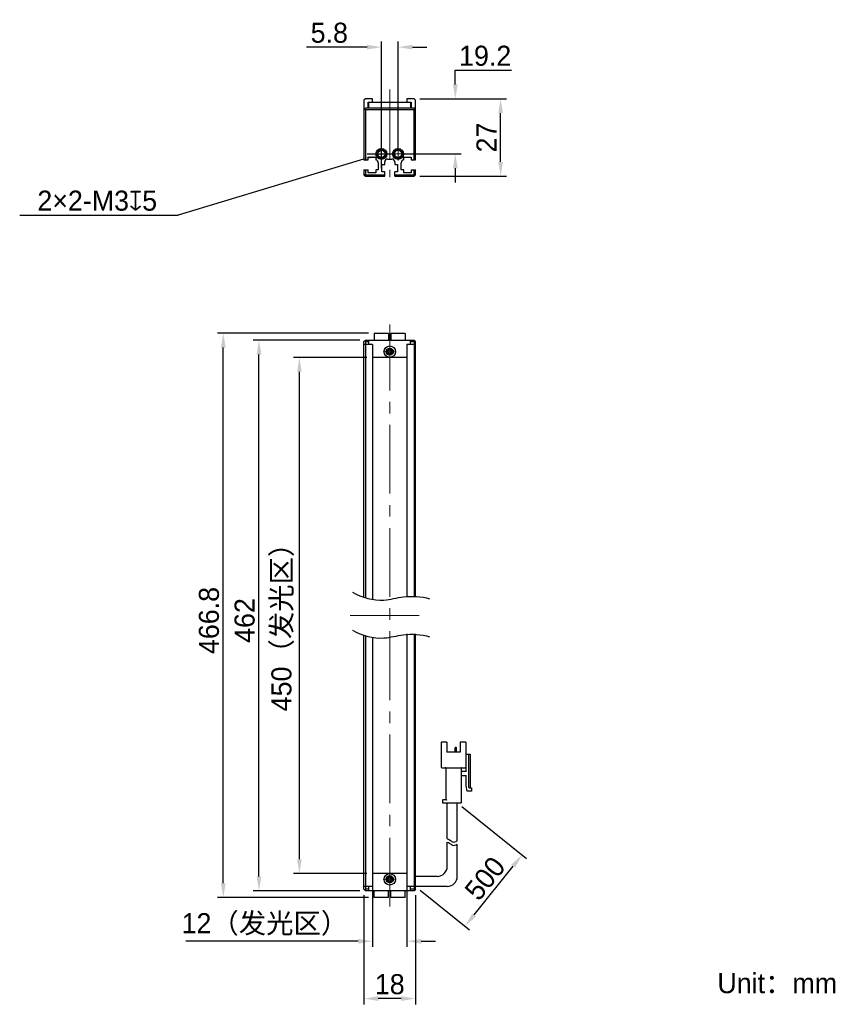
# Model space of a CAD drawing. Header units: millimetres. Extents: x 61 to 206, y 69 to 241.
import ezdxf

# ---------------------------------------------------------------- set-up
doc = ezdxf.new("R2010")
doc.units = ezdxf.units.MM
doc.header["$PDSIZE"] = -5
doc.linetypes.add('点画线', pattern=[18, 12, -2, 2, -2])
for name, color, linetype, lineweight in [('中心线层', 1, '点画线', 18), ('标注', 3, 'Continuous', 25), ('粗实线', 7, 'Continuous', 30), ('粗实线层', 7, 'Continuous', 35)]:
    doc.layers.add(name, color=color, linetype=linetype, lineweight=lineweight)
doc.styles.add('标准', font='txt', dxfattribs={"width": 0.667})
doc.dimstyles.new('CST Standard', dxfattribs={"dimtxt": 3.5, "dimasz": 2.5, "dimexe": 1, "dimexo": 1, "dimgap": 0.6, "dimtad": 1, "dimtoh": 1, "dimdsep": 46, "dimtxsty": 'Standard', "dimcen": -2.5, "dimdle": 5, "dimadec": 0, "dimazin": 2, "dimtfac": 1, "dimtofl": 0, "dimtmove": 0, "dimatfit": 0, "dimfxl": 1, "dimtolj": 1, "dimarcsym": 0})

# ---------------------------------------------------------------- blocks, each defined once
blk = doc.blocks.new('*X1')
at = {"layer": 'Defpoints', "color": 0}
for p in [(129.97, 227.17), (137.16, 227.17), (127.17, 217.57)]:
    blk.add_point(p, dxfattribs=at)
at = {"layer": '标注', "color": 9, "linetype": 'Continuous', "lineweight": -2, "ltscale": 3}
for p, q in [((137.16, 232.17), (146.98, 232.17)), ((137.16, 229.67), (137.16, 232.17)), ((137.16, 215.07), (137.16, 212.57))]:
    blk.add_line(p, q, dxfattribs=at)
at = {"layer": '标注', "color": 0, "linetype": 'Continuous', "lineweight": -2, "ltscale": 3}
for p, q in [((130.97, 227.17), (138.16, 227.17)), ((128.17, 217.57), (138.16, 217.57))]:
    blk.add_line(p, q, dxfattribs=at)
at = {"layer": '标注', "color": 9}
for points in [[(136.74, 229.67), (137.58, 229.67), (137.16, 227.17)], [(137.58, 215.07), (136.74, 215.07), (137.16, 217.57)]]:
    blk.add_solid(points, dxfattribs=at)
at = {"layer": '标注', "color": 7, "insert": (142.37, 234.66), "char_height": 3.5, "attachment_point": 5}
blk.add_mtext('\\A1;\\A1;{\\fFZLanTingHei-R-GBK|b0|i0|c134|p2;19.2}', dxfattribs=at)
blk = doc.blocks.new('*X2')
at = {"layer": 'Defpoints', "color": 0}
for p in [(127.17, 236.18), (124.27, 217.57), (127.17, 217.57)]:
    blk.add_point(p, dxfattribs=at)
at = {"layer": '标注', "color": 0, "linetype": 'Continuous', "lineweight": -2, "ltscale": 3}
for p, q in [((124.27, 218.57), (124.27, 237.18)), ((127.17, 218.57), (127.17, 237.18))]:
    blk.add_line(p, q, dxfattribs=at)
at = {"layer": '标注', "color": 9, "linetype": 'Continuous', "lineweight": -2, "ltscale": 3}
for p, q in [((121.77, 236.18), (111.18, 236.18)), ((129.67, 236.18), (132.17, 236.18))]:
    blk.add_line(p, q, dxfattribs=at)
at = {"layer": '标注', "color": 9}
for points in [[(121.77, 235.77), (121.77, 236.6), (124.27, 236.18)], [(129.67, 236.6), (129.67, 235.77), (127.17, 236.18)]]:
    blk.add_solid(points, dxfattribs=at)
at = {"layer": '标注', "color": 7, "insert": (115.17, 238.67), "char_height": 3.5, "attachment_point": 5}
blk.add_mtext('\\A1;\\A1;{\\fFZLanTingHei-R-GBK|b0|i0|c134|p2;5.8}', dxfattribs=at)
blk = doc.blocks.new('*X3')
at = {"layer": 'Defpoints', "color": 0}
for p in [(109.95, 182.08), (122.72, 182.08), (122.72, 92.08)]:
    blk.add_point(p, dxfattribs=at)
at = {"layer": '标注', "color": 0, "linetype": 'Continuous', "lineweight": -2, "ltscale": 3}
for p, q in [((121.72, 182.08), (108.95, 182.08)), ((121.72, 92.08), (108.95, 92.08))]:
    blk.add_line(p, q, dxfattribs=at)
at = {"layer": '标注', "color": 9, "linetype": 'Continuous', "lineweight": -2, "ltscale": 3}
blk.add_line((109.95, 94.58), (109.95, 179.58), dxfattribs=at)
at = {"layer": '标注', "color": 9}
for points in [[(110.37, 179.58), (109.54, 179.58), (109.95, 182.08)], [(109.54, 94.58), (110.37, 94.58), (109.95, 92.08)]]:
    blk.add_solid(points, dxfattribs=at)
at = {"layer": '标注', "color": 7, "insert": (107.04, 136.2), "char_height": 3.5, "attachment_point": 5, "rotation": 90}
blk.add_mtext('\\A1;{\\fFZLanTingHei-R-GBK|b0|i0|c134|p2;450（发光区）}', dxfattribs=at)
blk = doc.blocks.new('*X4')
at = {"layer": 'Defpoints', "color": 0}
for p in [(102.9, 185.08), (121.47, 185.08), (121.47, 89.08)]:
    blk.add_point(p, dxfattribs=at)
at = {"layer": '标注', "color": 0, "linetype": 'Continuous', "lineweight": -2, "ltscale": 3}
for p, q in [((120.47, 185.08), (101.9, 185.08)), ((120.47, 89.08), (101.9, 89.08))]:
    blk.add_line(p, q, dxfattribs=at)
at = {"layer": '标注', "color": 9, "linetype": 'Continuous', "lineweight": -2, "ltscale": 3}
blk.add_line((102.9, 91.58), (102.9, 182.58), dxfattribs=at)
at = {"layer": '标注', "color": 9}
for points in [[(103.32, 182.58), (102.49, 182.58), (102.9, 185.08)], [(102.49, 91.58), (103.32, 91.58), (102.9, 89.08)]]:
    blk.add_solid(points, dxfattribs=at)
at = {"layer": '标注', "color": 7, "insert": (100.41, 136.2), "char_height": 3.5, "attachment_point": 5, "rotation": 90}
blk.add_mtext('\\A1;{\\fFZLanTingHei-R-GBK|b0|i0|c134|p2;462}', dxfattribs=at)
blk = doc.blocks.new('*X5')
at = {"layer": 'Defpoints', "color": 0}
for p in [(122.72, 92.08), (128.72, 92.08), (122.72, 80.27)]:
    blk.add_point(p, dxfattribs=at)
at = {"layer": '标注', "color": 0, "linetype": 'Continuous', "lineweight": -2, "ltscale": 3}
for p, q in [((122.72, 91.08), (122.72, 79.27)), ((128.72, 91.08), (128.72, 79.27))]:
    blk.add_line(p, q, dxfattribs=at)
at = {"layer": '标注', "color": 9, "linetype": 'Continuous', "lineweight": -2, "ltscale": 3}
for p, q in [((120.22, 80.27), (90.15, 80.27)), ((131.22, 80.27), (133.72, 80.27))]:
    blk.add_line(p, q, dxfattribs=at)
at = {"layer": '标注', "color": 9}
for points in [[(120.22, 79.85), (120.22, 80.68), (122.72, 80.27)], [(131.22, 80.68), (131.22, 79.85), (128.72, 80.27)]]:
    blk.add_solid(points, dxfattribs=at)
at = {"layer": '标注', "color": 7, "insert": (103.93, 83.19), "char_height": 3.5, "attachment_point": 5}
blk.add_mtext('\\A1;\\A1;{\\fFZLanTingHei-R-GBK|b0|i0|c134|p2;12（发光区）}', dxfattribs=at)
blk = doc.blocks.new('*X6')
at = {"layer": 'Defpoints', "color": 0}
for p in [(121.22, 89.33), (130.22, 89.33), (121.22, 70.27)]:
    blk.add_point(p, dxfattribs=at)
at = {"layer": '标注', "color": 0, "linetype": 'Continuous', "lineweight": -2, "ltscale": 3}
for p, q in [((121.22, 88.33), (121.22, 69.27)), ((130.22, 88.33), (130.22, 69.27))]:
    blk.add_line(p, q, dxfattribs=at)
at = {"layer": '标注', "color": 9, "linetype": 'Continuous', "lineweight": -2, "ltscale": 3}
blk.add_line((127.72, 70.27), (123.72, 70.27), dxfattribs=at)
at = {"layer": '标注', "color": 9}
for points in [[(123.72, 70.69), (123.72, 69.86), (121.22, 70.27)], [(127.72, 69.86), (127.72, 70.69), (130.22, 70.27)]]:
    blk.add_solid(points, dxfattribs=at)
at = {"layer": '标注', "color": 7, "insert": (125.72, 72.76), "char_height": 3.5, "attachment_point": 5}
blk.add_mtext('\\A1;\\A1;{\\fFZLanTingHei-R-GBK|b0|i0|c134|p2;18}', dxfattribs=at)
blk = doc.blocks.new('*X7')
at = {"layer": 'Defpoints', "color": 0}
for p in [(96.67, 186.28), (123.02, 186.28), (123.02, 87.88)]:
    blk.add_point(p, dxfattribs=at)
at = {"layer": '标注', "color": 0, "linetype": 'Continuous', "lineweight": -2, "ltscale": 3}
for p, q in [((122.02, 186.28), (95.67, 186.28)), ((122.02, 87.88), (95.67, 87.88))]:
    blk.add_line(p, q, dxfattribs=at)
at = {"layer": '标注', "color": 9, "linetype": 'Continuous', "lineweight": -2, "ltscale": 3}
blk.add_line((96.67, 90.38), (96.67, 183.78), dxfattribs=at)
at = {"layer": '标注', "color": 9}
for points in [[(97.08, 183.78), (96.25, 183.78), (96.67, 186.28)], [(96.25, 90.38), (97.08, 90.38), (96.67, 87.88)]]:
    blk.add_solid(points, dxfattribs=at)
at = {"layer": '标注', "color": 7, "insert": (94.18, 136.2), "char_height": 3.5, "attachment_point": 5, "rotation": 90}
blk.add_mtext('\\A1;{\\fFZLanTingHei-R-GBK|b0|i0|c134|p2;466.8}', dxfattribs=at)
blk = doc.blocks.new('*X8')
at = {"layer": 'Defpoints', "color": 0}
for p in [(123.55, 217.35), (124.99, 217.78)]:
    blk.add_point(p, dxfattribs=at)
at = {"layer": '标注', "color": 0, "linetype": 'Continuous', "ltscale": 3}
for p, q in [((124.27, 215.07), (124.27, 220.07)), ((121.77, 217.57), (126.77, 217.57))]:
    blk.add_line(p, q, dxfattribs=at)
at = {"layer": '标注', "color": 9, "linetype": 'Continuous', "lineweight": -2, "ltscale": 3}
for p in [(121.16, 216.63), (61.14, 206.89)]:
    blk.add_line(p, (88.79, 206.89), dxfattribs=at)
at = {"layer": '标注', "color": 9}
blk.add_solid([(121.28, 216.23), (121.04, 217.03), (123.55, 217.35)], dxfattribs=at)
at = {"layer": '标注', "color": 7, "insert": (74.67, 209.39), "char_height": 3.5, "attachment_point": 5}
blk.add_mtext('\\A1;\\A1;{\\fFZLanTingHei-R-GBK|b0|i0|c134|p2;2×2-M3\\fGDT|b1|i0|c0|p2;x\\fFZLanTingHei-R-GBK|b0|i0|c134|p2;5\\P}', dxfattribs=at)
blk = doc.blocks.new('*X9')
at = {"layer": 'Defpoints', "color": 0}
for p in [(137.5, 104.41), (148.83, 95.34), (130.22, 89.83)]:
    blk.add_point(p, dxfattribs=at)
at = {"layer": '标注', "color": 0, "linetype": 'Continuous', "lineweight": -2, "ltscale": 3}
for p, q in [((138.28, 103.78), (149.61, 94.72)), ((131, 89.2), (139.66, 82.27))]:
    blk.add_line(p, q, dxfattribs=at)
at = {"layer": '标注', "color": 9, "linetype": 'Continuous', "lineweight": -2, "ltscale": 3}
blk.add_line((140.44, 84.85), (147.27, 93.39), dxfattribs=at)
at = {"layer": '标注', "color": 9}
for points in [[(147.6, 93.13), (146.94, 93.65), (148.83, 95.34)], [(140.11, 85.11), (140.76, 84.59), (138.88, 82.9)]]:
    blk.add_solid(points, dxfattribs=at)
at = {"layer": '标注', "color": 7, "insert": (142.35, 91.22), "char_height": 3.5, "attachment_point": 5, "rotation": 51.3402}
blk.add_mtext('\\A1;{\\fFZLanTingHei-R-GBK|b0|i0|c134|p2;500}', dxfattribs=at)
blk = doc.blocks.new('*X10')
at = {"layer": 'Defpoints', "color": 0}
for p in [(129.97, 227.17), (145.07, 227.17), (129.97, 213.67)]:
    blk.add_point(p, dxfattribs=at)
at = {"layer": '标注', "color": 0, "linetype": 'Continuous', "lineweight": -2, "ltscale": 3}
for p, q in [((130.97, 227.17), (146.07, 227.17)), ((130.97, 213.67), (146.07, 213.67))]:
    blk.add_line(p, q, dxfattribs=at)
at = {"layer": '标注', "color": 9, "linetype": 'Continuous', "lineweight": -2, "ltscale": 3}
blk.add_line((145.07, 216.17), (145.07, 224.67), dxfattribs=at)
at = {"layer": '标注', "color": 9}
for points in [[(145.49, 224.67), (144.66, 224.67), (145.07, 227.17)], [(144.66, 216.17), (145.49, 216.17), (145.07, 213.67)]]:
    blk.add_solid(points, dxfattribs=at)
at = {"layer": '标注', "color": 7, "insert": (142.6, 220.42), "char_height": 3.5, "attachment_point": 5, "rotation": 90}
blk.add_mtext('\\A1;\\A1;{\\fFZLanTingHei-R-GBK|b0|i0|c134|p2;27}', dxfattribs=at)

msp = doc.modelspace()

# ---------------------------------------------------------------- linework, layer by layer
at = {"layer": '中心线层', "color": 0}
for p, q in [((125.7182, 228.7871), (125.7182, 213.5175)), ((124.2682, 216.4263), (124.2682, 218.7088)), ((127.1682, 216.4263), (127.1682, 218.7088)), ((125.4095, 217.5675), (123.1269, 217.5675)), ((125.4095, 217.5675), (123.5432, 217.5675)), ((128.3095, 217.5675), (126.0269, 217.5675)), ((128.3095, 217.5675), (126.4432, 217.5675)), ((125.7182, 86.3256), (125.7182, 187.8256)), ((125.7182, 184.2169), (125.7182, 182.3506)), ((125.7182, 184.2169), (125.7182, 181.9343)), ((126.8595, 183.0756), (124.5769, 183.0756)), ((118.8238, 137.0756), (132.6126, 137.0756)), ((126.8595, 91.0756), (124.5769, 91.0756)), ((125.7182, 92.2169), (125.7182, 90.3506)), ((125.7182, 92.2169), (125.7182, 89.9343))]:
    msp.add_line(p, q, dxfattribs=at)
at = {"layer": '粗实线', "color": 0, "ltscale": 3}
for p, q in [((121.4682, 227.1675), (121.2182, 226.9175)), ((121.2182, 226.9175), (121.2182, 216.5175)), ((122.7182, 227.1675), (121.4682, 227.1675)), ((122.7182, 226.5675), (122.7182, 227.1675)), ((128.7182, 227.1675), (128.7182, 226.5675)), ((129.9682, 227.1675), (128.7182, 227.1675)), ((130.2182, 226.9175), (129.9682, 227.1675)), ((130.2182, 216.5175), (130.2182, 226.9175)), ((121.4682, 225.5168), (121.2182, 225.2668)), ((121.3432, 225.3918), (121.4682, 225.2668)), ((129.9682, 225.5162), (121.4682, 225.5168)), ((121.4682, 225.2668), (121.4682, 216.5175)), ((129.9682, 225.2662), (121.4682, 225.2668)), ((121.9682, 225.5162), (121.9682, 226.5675)), ((121.9682, 226.5675), (129.4682, 226.5675)), ((122.0682, 225.5668), (122.0682, 226.5675)), ((129.3682, 225.5662), (122.0682, 225.5668)), ((129.3682, 226.5675), (129.3682, 225.5662)), ((129.4682, 226.5675), (129.4682, 225.5162)), ((130.2182, 225.2662), (129.9682, 225.5162)), ((130.0932, 225.3912), (129.9682, 225.2662)), ((129.9682, 216.5175), (129.9682, 225.2662)), ((121.2182, 216.5175), (121.9682, 216.5175)), ((121.9682, 216.5175), (121.9682, 217.0175)), ((121.9682, 217.0175), (123.2682, 217.0175)), ((123.2682, 217.0175), (123.2682, 216.5175)), ((125.3432, 216.6675), (126.0932, 216.6675)), ((128.1682, 217.0175), (129.4682, 217.0175)), ((128.1682, 216.5175), (128.1682, 217.0175)), ((129.4682, 217.0175), (129.4682, 216.5175)), ((129.4682, 216.5175), (130.2182, 216.5175)), ((121.2182, 214.7675), (121.9682, 214.7675)), ((121.2182, 214.7675), (121.2182, 213.9175)), ((121.4682, 214.7675), (121.4682, 214.0211)), ((121.9682, 214.2675), (121.9682, 214.7675)), ((123.7182, 214.7675), (123.2682, 214.7675)), ((123.2682, 214.7675), (123.2682, 214.2675)), ((123.7182, 216.02), (123.7182, 214.7675)), ((124.3432, 215.7175), (124.8432, 215.7175)), ((124.3432, 214.4175), (124.3432, 215.7175)), ((124.8432, 215.7175), (124.8432, 216.1675)), ((126.5932, 216.1675), (126.5932, 215.7175)), ((126.5932, 215.7175), (127.0932, 215.7175)), ((127.0932, 215.7175), (127.0932, 214.4175)), ((127.7182, 214.7675), (127.7182, 216.02)), ((128.1682, 214.7675), (127.7182, 214.7675)), ((128.1682, 214.2675), (128.1682, 214.7675)), ((129.4682, 214.7675), (130.2182, 214.7675)), ((129.4682, 214.7675), (129.4682, 214.2675)), ((129.9682, 214.0211), (129.9682, 214.7675)), ((130.2182, 213.9175), (130.2182, 214.7675)), ((121.2182, 213.9175), (121.4682, 214.0211)), ((121.2182, 213.9175), (121.4682, 213.6675)), ((121.4682, 214.0211), (121.5717, 213.9175)), ((121.4682, 213.6675), (121.5717, 213.9175)), ((121.4682, 213.6675), (124.8432, 213.6675)), ((121.5717, 213.9175), (124.8432, 213.9175)), ((123.2682, 214.2675), (121.9682, 214.2675)), ((124.8432, 214.4175), (124.3432, 214.4175)), ((124.8432, 213.6675), (124.8432, 214.4175)), ((127.0932, 214.4175), (126.5932, 214.4175)), ((126.5932, 213.6675), (126.5932, 214.4175)), ((126.5932, 213.9175), (129.8646, 213.9175)), ((126.5932, 213.6675), (129.9682, 213.6675)), ((129.4682, 214.2675), (128.1682, 214.2675)), ((129.8646, 213.9175), (129.9682, 214.0211)), ((129.9682, 213.6675), (129.8646, 213.9175)), ((130.2182, 213.9175), (129.9682, 214.0211)), ((129.9682, 213.6675), (130.2182, 213.9175)), ((123.0182, 186.2756), (123.0182, 185.0756)), ((125.5182, 186.2756), (123.0182, 186.2756)), ((125.5182, 186.2756), (125.5182, 185.0756)), ((125.9182, 186.2756), (125.9182, 185.0756)), ((128.4182, 186.2756), (125.9182, 186.2756)), ((128.4182, 186.2756), (128.4182, 185.0756)), ((121.2182, 184.8256), (121.4682, 185.0756)), ((121.2182, 140.1935), (121.2182, 184.8256)), ((122.7182, 184.3256), (121.2182, 184.3256)), ((121.3432, 184.9506), (121.4681, 184.8256)), ((121.4681, 184.8256), (122.0682, 184.8256)), ((121.4681, 184.8256), (121.4682, 140.1063)), ((121.4682, 185.0756), (129.9682, 185.0756)), ((122.0682, 184.3256), (122.0682, 185.0756)), ((122.7182, 184.3256), (122.7182, 139.7771)), ((130.2182, 184.3256), (128.7182, 184.3256)), ((128.7182, 184.3256), (128.7182, 140.4943)), ((129.3682, 184.3256), (129.3682, 185.0756)), ((129.3682, 184.8256), (129.9682, 184.8256)), ((130.2182, 184.8256), (129.9682, 185.0756)), ((129.9682, 184.8256), (130.0932, 184.9506)), ((129.9682, 184.8256), (129.9682, 140.4883)), ((130.2182, 140.4674), (130.2182, 184.8256)), ((128.7182, 182.0756), (122.7182, 182.0756)), ((121.2182, 89.3256), (121.2182, 133.5748)), ((121.4682, 133.4877), (121.4682, 89.3256)), ((122.7182, 133.1584), (122.7182, 89.8256)), ((128.7182, 133.8756), (128.7182, 89.8256)), ((129.9682, 133.8696), (129.9682, 89.3256)), ((130.2182, 89.3256), (130.2182, 133.8488)), ((135.6875, 114.9673), (134.6958, 114.9673)), ((134.6958, 114.9673), (134.6958, 110.6506)), ((135.6875, 114.9673), (135.6875, 113.2173)), ((137.1455, 113.2173), (137.1455, 114.0223)), ((137.2916, 114.0806), (137.2038, 114.0806)), ((137.35, 113.2173), (137.35, 114.0223)), ((139.0125, 114.9673), (138.0208, 114.9673)), ((138.0208, 114.9673), (138.0208, 113.2173)), ((139.0125, 114.9673), (139.0125, 110.6506)), ((138.0208, 113.2173), (135.6875, 113.2173)), ((139.0125, 112.8673), (139.7708, 112.8673)), ((139.0708, 112.1673), (139.0125, 112.1673)), ((139.0708, 109.8339), (139.0708, 112.8673)), ((139.4791, 112.8673), (139.4791, 107.1506)), ((139.7708, 112.8673), (139.7708, 107.0339)), ((134.8125, 110.5339), (138.8958, 110.5339)), ((135.5125, 110.4173), (135.5125, 104.9923)), ((138.1958, 110.4173), (138.1958, 104.4089)), ((138.3125, 109.9506), (139.0708, 109.9506)), ((139.0708, 109.1339), (138.3125, 109.1339)), ((139.0708, 107.3839), (139.0708, 109.2506)), ((139.2458, 106.4506), (139.0708, 107.3839)), ((140.0041, 106.4506), (139.2458, 106.4506)), ((139.5958, 107.0339), (140.0041, 107.0339)), ((140.0041, 107.0339), (140.0041, 106.4506)), ((134.9291, 104.8756), (134.9291, 104.4089)), ((135.0458, 104.9923), (135.5125, 104.9923)), ((134.9291, 104.4089), (138.1958, 104.4089)), ((135.7458, 98.1316), (135.7458, 104.4089)), ((137.4958, 97.8125), (137.4958, 104.4089)), ((135.7458, 93.3256), (135.7458, 97.5331)), ((137.4958, 91.5756), (137.4958, 97.2139)), ((128.7182, 92.0756), (122.7182, 92.0756)), ((133.9958, 91.5756), (130.2182, 91.5756)), ((122.7182, 89.8256), (121.2182, 89.8256)), ((121.4682, 89.0756), (121.2182, 89.3256)), ((121.4682, 89.3256), (121.3432, 89.2006)), ((122.0682, 89.3256), (121.4682, 89.3256)), ((122.0682, 89.0756), (122.0682, 89.8256)), ((130.2182, 89.8256), (128.7182, 89.8256)), ((129.3682, 89.0756), (129.3682, 89.8256)), ((129.9682, 89.3256), (129.3682, 89.3256)), ((130.2182, 89.3256), (129.9682, 89.0756)), ((130.0932, 89.2006), (129.9682, 89.3256)), ((135.7458, 89.8256), (130.2182, 89.8256)), ((129.9682, 89.0756), (121.4682, 89.0756)), ((123.0182, 87.8756), (123.0182, 89.0756)), ((125.5182, 87.8756), (123.0182, 87.8756)), ((125.5182, 87.8756), (125.5182, 89.0756)), ((125.9182, 87.8756), (125.9182, 89.0756)), ((128.4182, 87.8756), (125.9182, 87.8756)), ((128.4182, 87.8756), (128.4182, 89.0756))]:
    msp.add_line(p, q, dxfattribs=at)
for centre, radius in [((124.2682, 217.5675), 0.95), ((124.2682, 217.5675), 0.8), ((124.2682, 217.5675), 0.625), ((127.1682, 217.5675), 0.95), ((127.1682, 217.5675), 0.8), ((127.1682, 217.5675), 0.625), ((125.7184, 183.0756), 1), ((125.7181, 183.0756), 0.625), ((125.7182, 183.0756), 0.4), ((125.718, 91.0756), 1), ((125.7183, 91.0756), 0.625), ((125.7182, 91.0756), 0.4)]:
    msp.add_circle(centre, radius, dxfattribs=at)
for centre, radius, start, end in [((124.2682, 217.5675), 0.75, 255, 195), ((127.1682, 217.5675), 0.75, 255, 195), ((123.2182, 216.02), 0.5, 360, 84.26083), ((125.3432, 216.1675), 0.5, 90, 180), ((126.0932, 216.1675), 0.5, 0, 90), ((128.2182, 216.02), 0.5, 95.73917, 180), ((125.7182, 183.0756), 0.5, 165, 105), ((125.7184, 183.0756), 0.3667, 25.932154, 154.217671), ((125.7184, 183.0756), 0.3667, 205.782329, 334.067846), ((137.2038, 114.0223), 0.0583, 90, 180), ((137.2916, 114.0223), 0.0583, 0, 90), ((134.8125, 110.6506), 0.1167, 180, 270), ((135.3958, 110.4173), 0.1167, 0, 90), ((138.3125, 110.4173), 0.1167, 90, 180), ((138.3125, 110.0673), 0.1167, 180, 270), ((138.8958, 110.6506), 0.1167, 270, 0), ((138.3125, 109.0173), 0.1167, 90, 180), ((139.5958, 107.1506), 0.1167, 180, 270), ((135.0458, 104.8756), 0.1167, 90, 180), ((133.9958, 93.3256), 1.75, 270, 360), ((125.7182, 91.0756), 0.5, 345, 285), ((125.718, 91.0756), 0.3667, 25.782329, 154.067846), ((135.7458, 91.5756), 1.75, 270, 0), ((125.718, 91.0756), 0.3667, 205.932154, 334.217671)]:
    msp.add_arc(centre, radius, start, end, dxfattribs=at)
for points, knots in [([(125.3882, 183.2351), (125.3763, 183.2105), (125.3602, 183.1576), (125.3553, 183.1029), (125.3553, 183.0756)], [0, 0, 0, 0, 505.04981203, 1010.58343926, 1010.58343926, 1010.58343926, 1010.58343926]), ([(125.3553, 183.0756), (125.3553, 183.0483), (125.3602, 182.9936), (125.3763, 182.9407), (125.3882, 182.9161)], [0, 0, 0, 0, 505.14111915, 1009.80603538, 1009.80603538, 1009.80603538, 1009.80603538]), ([(126.0814, 183.0756), (126.0814, 183.1031), (126.0764, 183.1581), (126.0602, 183.2113), (126.0482, 183.2359)], [0, 0, 0, 0, 506.05655016, 1011.6253862, 1011.6253862, 1011.6253862, 1011.6253862]), ([(126.0482, 182.9152), (126.0602, 182.9399), (126.0764, 182.9931), (126.0814, 183.0481), (126.0814, 183.0756)], [0, 0, 0, 0, 505.17585183, 1010.84662206, 1010.84662206, 1010.84662206, 1010.84662206]), ([(119.2317, 141.1192), (120.8637, 140.1918), (124.0228, 139.3137), (128.4344, 140.6184), (131.1982, 140.396), (132.6826, 139.9983)], [0, 0, 0, 0, 903.14903886, 1453.10803119, 2192.48258225, 2192.48258225, 2192.48258225, 2192.48258225]), ([(119.2317, 134.5005), (120.8637, 133.5732), (124.0228, 132.695), (128.4344, 133.9997), (131.1982, 133.7774), (132.6826, 133.3796)], [0, 0, 0, 0, 878.19578808, 1412.95987452, 2131.9061266, 2131.9061266, 2131.9061266, 2131.9061266]), ([(135.5125, 104.9923), (135.514, 104.9907), (135.5195, 104.9853), (135.5304, 104.9743), (135.5462, 104.9585), (135.5651, 104.9396), (135.5858, 104.9189), (135.6074, 104.8974), (135.6219, 104.8828), (135.6291, 104.8756)], [0, 0, 0, 0, 89.79575272, 318.17304708, 635.6741407, 1010.14906212, 1419.15425505, 1843.8597242, 2265.57043321, 2265.57043321, 2265.57043321, 2265.57043321]), ([(135.7458, 98.1316), (135.885, 98.1102), (136.2052, 97.994), (136.7561, 97.4374), (137.2164, 97.6131), (137.4958, 97.8125)], [0, 0, 0, 0, 269.31025195, 634.49439926, 1170.24721825, 1170.24721825, 1170.24721825, 1170.24721825]), ([(135.7458, 97.5331), (135.885, 97.5117), (136.2052, 97.3954), (136.7561, 96.8388), (137.2164, 97.0146), (137.4958, 97.2139)], [0, 0, 0, 0, 268.97850761, 633.71281028, 1168.80567309, 1168.80567309, 1168.80567309, 1168.80567309]), ([(125.3882, 91.2359), (125.3762, 91.2113), (125.36, 91.1581), (125.355, 91.1031), (125.355, 91.0756)], [0, 0, 0, 0, 349.58453149, 699.51154928, 699.51154928, 699.51154928, 699.51154928]), ([(125.355, 91.0756), (125.355, 91.0481), (125.36, 90.9931), (125.3762, 90.9399), (125.3882, 90.9152)], [0, 0, 0, 0, 349.78235465, 699.2276051, 699.2276051, 699.2276051, 699.2276051]), ([(126.0811, 91.0756), (126.0811, 91.1029), (126.0761, 91.1576), (126.0601, 91.2105), (126.0482, 91.2351)], [0, 0, 0, 0, 351.5536731, 702.77593211, 702.77593211, 702.77593211, 702.77593211]), ([(126.0482, 90.9161), (126.0601, 90.9407), (126.0761, 90.9936), (126.0811, 91.0483), (126.0811, 91.0756)], [0, 0, 0, 0, 351.08095868, 702.49823727, 702.49823727, 702.49823727, 702.49823727])]:
    msp.add_open_spline(points, degree=3, knots=knots, dxfattribs=at)

# ---------------------------------------------------------------- texts
at = {"layer": '粗实线层', "color": 0, "insert": (182.8912, 74.7114), "char_height": 3.5, "width": 42.992139, "attachment_point": 1, "style": '标准'}
msp.add_mtext('{\\W1;\\fFZLanTingHei-R-GBK|b0|i0|c134|p2;Unit：mm}', dxfattribs=at)

# ---------------------------------------------------------------- dimensions: what is measured, and where the dimension line sits
at = {"layer": '标注', "color": 0, "ltscale": 3}
for base, p1, p2, override, picture, middle in [((127.1682, 236.1836), (124.2682, 217.5675), (127.1682, 217.5675), {"dimlfac": 2, "dimtxsty": 'Standard', "dimsah": 1, "dimclrd": 9, "dimclrt": 7, "dimtzin": 8}, '*X2', (115.1682, 236.1836)), ((122.7182, 80.2676), (128.7182, 92.0756), (122.7182, 92.0756), {"dimlfac": 2, "dimpost": '（发光区）', "dimtxsty": 'Standard', "dimsah": 1, "dimclrd": 9, "dimclrt": 7, "dimtzin": 8}, '*X5', (103.9336, 80.2676))]:
    dim = msp.add_linear_dim(base=base, p1=p1, p2=p2, text='\\A1;{\\fFZLanTingHei-R-GBK|b0|i0|c134|p2;<>}', dimstyle='CST Standard', override=override, dxfattribs=at)
    dim.commit()
    dim.dimension.update_dxf_attribs({"geometry": picture, "text_midpoint": middle, "dimtype": 160})
for base, p1, picture, middle in [((137.161, 227.1675), (127.1682, 217.5675), '*X1', (142.3696, 234.6641)), ((145.0721, 227.1675), (129.9682, 213.6675), '*X10', (142.6029, 220.4175))]:
    dim = msp.add_linear_dim(base=base, p1=p1, p2=(129.9682, 227.1675), angle=90, text='\\A1;{\\fFZLanTingHei-R-GBK|b0|i0|c134|p2;<>}', dimstyle='CST Standard', override={"dimlfac": 2, "dimtxsty": 'Standard', "dimsah": 1, "dimclrd": 9, "dimclrt": 7, "dimtzin": 8}, dxfattribs=at)
    dim.commit()
    dim.dimension.update_dxf_attribs({"geometry": picture, "text_midpoint": middle})
dim = msp.add_diameter_dim_2p(p1=(124.9863, 217.7837), p2=(123.55, 217.3513), text='\\A1;{\\fFZLanTingHei-R-GBK|b0|i0|c134|p2;2×2-M3\\fGDT|b1|i0|c0|p2;x\\fFZLanTingHei-R-GBK|b0|i0|c134|p2;5\\P}', dimstyle='CST Standard', override={"dimlfac": 2, "dimpost": '2×2-M<>{\\fcxgdtshp;b}5\\X(此处端板螺丝可根据需要拆装)', "dimtxsty": 'Standard', "dimsah": 1, "dimclrd": 9, "dimclrt": 7, "dimtzin": 8}, dxfattribs=at)
dim.commit()
dim.dimension.update_dxf_attribs({"geometry": '*X8', "text_midpoint": (74.6652, 206.889), "dimtype": 163})
for base, p1, p2, angle, text, override, picture, middle in [((96.6662, 186.2756), (123.0182, 87.8756), (123.0182, 186.2756), 90, '{\\fFZLanTingHei-R-GBK|b0|i0|c134|p2;466.8}', {"dimlfac": 2, "dimtxsty": 'Standard', "dimsah": 1, "dimclrd": 9, "dimclrt": 7, "dimtzin": 8}, '*X7', (96.6662, 136.2031)), ((102.9047, 185.0756), (121.4682, 89.0756), (121.4682, 185.0756), 90, '{\\fFZLanTingHei-R-GBK|b0|i0|c134|p2;462}', {"dimlfac": 2, "dimtxsty": 'Standard', "dimsah": 1, "dimclrd": 9, "dimclrt": 7, "dimtzin": 8}, '*X4', (102.9047, 136.2031)), ((109.9538, 182.0756), (122.7182, 92.0756), (122.7182, 182.0756), 90, '{\\fFZLanTingHei-R-GBK|b0|i0|c134|p2;450（发光区）}', {"dimlfac": 2, "dimtxsty": 'Standard', "dimsah": 1, "dimclrd": 9, "dimclrt": 7, "dimtzin": 8}, '*X3', (109.9538, 136.2031)), ((148.8314, 95.3404), (130.2182, 89.8256), (137.4958, 104.4089), 51.340192, '{\\fFZLanTingHei-R-GBK|b0|i0|c134|p2;500}', {"dimlfac": 2, "dimtxsty": 'Standard', "dimsah": 1, "dimclrd": 9, "dimclrt": 7, "dimtzin": 0}, '*X9', (144.2883, 89.6616))]:
    dim = msp.add_linear_dim(base=base, p1=p1, p2=p2, angle=angle, text=text, dimstyle='CST Standard', override=override, dxfattribs=at)
    dim.commit()
    dim.dimension.update_dxf_attribs({"geometry": picture, "text_midpoint": middle, "dimtype": 160})
dim = msp.add_linear_dim(base=(121.2182, 70.2746), p1=(130.2182, 89.3256), p2=(121.2182, 89.3256), text='\\A1;{\\fFZLanTingHei-R-GBK|b0|i0|c134|p2;<>}', dimstyle='CST Standard', override={"dimlfac": 2, "dimtxsty": 'Standard', "dimsah": 1, "dimclrd": 9, "dimclrt": 7, "dimtzin": 8}, dxfattribs=at)
dim.commit()
dim.dimension.update_dxf_attribs({"geometry": '*X6', "text_midpoint": (125.7182, 72.7621)})

doc.saveas('drawing.dxf')
